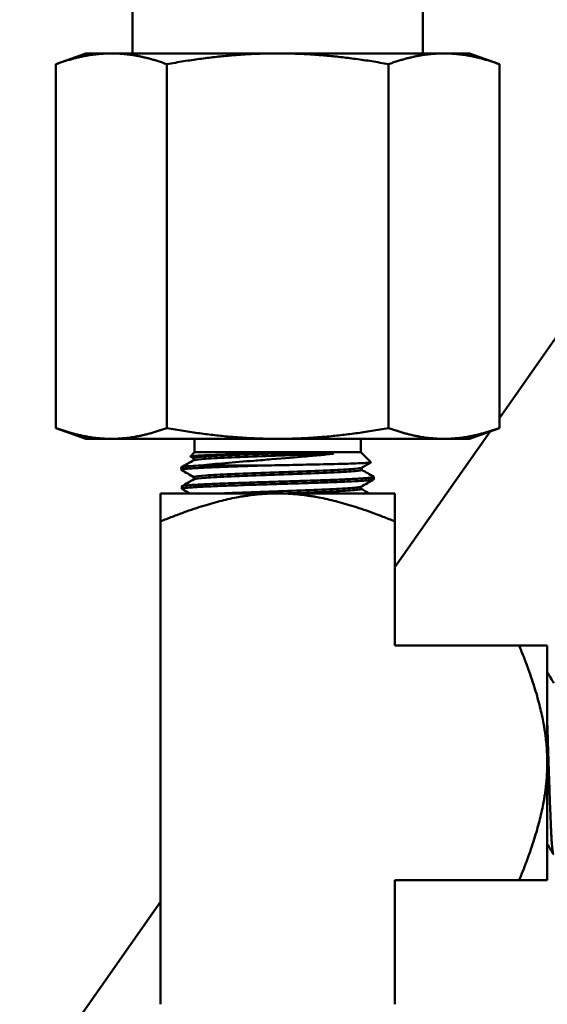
# Model space of a CAD drawing. Header units: inches. Extents: x 0.1 to 33.9, y 0.6 to 21.4.
# Tile 33 of 83: x 7.9 to 9.4, y 13.8 to 16.7. Entities that reach past the tile are written whole.
import ezdxf

# ---------------------------------------------------------------- set-up
doc = ezdxf.new("R2010")
doc.units = ezdxf.units.IN
doc.header["$MEASUREMENT"] = 0
doc.layers.add('Dimension (ANSI)', color=7, linetype='Continuous', lineweight=25)
doc.layers.add('Visible (ANSI)', color=7, linetype='Continuous', lineweight=50)
doc.styles.add('Note Text (ANSI)', font='tahoma.ttf')
doc.dimstyles.new('Default (ANSI)', dxfattribs={"dimtxt": 0.12, "dimasz": 0.098425, "dimexe": 0.125, "dimexo": 0.0625, "dimgap": 0.031496, "dimtad": 0, "dimtih": 1, "dimtoh": 1, "dimrnd": 1e-08, "dimzin": 4, "dimdsep": 46, "dimtxsty": 'Note Text (ANSI)', "dimcen": 0.09, "dimdle": 0.393701, "dimclrd": 256, "dimclre": 256, "dimclrt": 256, "dimadec": 0, "dimazin": 1, "dimtfac": 1, "dimtofl": 0, "dimtmove": 0, "dimatfit": 3, "dimfxl": 1, "dimtolj": 1, "dimtzin": 4, "dimlwd": -1, "dimlwe": -1, "dimarcsym": 0})

# ---------------------------------------------------------------- blocks, each defined once
blk = doc.blocks.new('*D10')
at = {"layer": 'Defpoints', "color": 0, "transparency": 16777216}
for p in [(17.0096, 15.2875), (8.9084, 12.9085), (17.4033, 12.9085)]:
    blk.add_point(p, dxfattribs=at)
at = {"layer": 'Dimension (ANSI)', "transparency": 16777216}
for p, q in [((17.0721, 15.2875), (17.5283, 15.2875)), ((17.4033, 15.1891), (17.4033, 14.1923)), ((17.4033, 13.0069), (17.4033, 14.0038)), ((8.9709, 12.9085), (17.5283, 12.9085))]:
    blk.add_line(p, q, dxfattribs=at)
for points in [[(17.3869, 15.1891), (17.4198, 15.1891), (17.4033, 15.2875)], [(17.3869, 13.0069), (17.4198, 13.0069), (17.4033, 12.9085)]]:
    blk.add_solid(points, dxfattribs=at)
at = {"layer": 'Dimension (ANSI)', "transparency": 16777216, "insert": (17.2506, 14.1608), "char_height": 0.12, "attachment_point": 1, "style": 'Note Text (ANSI)'}
blk.add_mtext('\\A1;2.38', dxfattribs=at)
blk = doc.blocks.new('*D11')
at = {"layer": 'Defpoints', "color": 0, "transparency": 16777216}
for p in [(8.2288, 20.3997), (17.4033, 20.3997), (17.0096, 15.2875)]:
    blk.add_point(p, dxfattribs=at)
at = {"layer": 'Dimension (ANSI)', "transparency": 16777216}
for p, q in [((8.2913, 20.3997), (17.5283, 20.3997)), ((17.4033, 20.3013), (17.4033, 17.9366)), ((17.4033, 15.386), (17.4033, 17.7507)), ((17.0721, 15.2875), (17.5283, 15.2875))]:
    blk.add_line(p, q, dxfattribs=at)
for points in [[(17.3869, 20.3013), (17.4198, 20.3013), (17.4033, 20.3997)], [(17.3869, 15.386), (17.4198, 15.386), (17.4033, 15.2875)]]:
    blk.add_solid(points, dxfattribs=at)
at = {"layer": 'Dimension (ANSI)', "transparency": 16777216, "insert": (17.2549, 17.9051), "char_height": 0.12, "attachment_point": 1, "style": 'Note Text (ANSI)'}
blk.add_mtext('\\A1;5.11', dxfattribs=at)
blk = doc.blocks.new('*D12')
at = {"layer": 'Defpoints', "color": 0, "transparency": 16777216}
for p in [(16.0884, 15.2875), (4.3241, 15.1444), (4.3241, 12.1523)]:
    blk.add_point(p, dxfattribs=at)
at = {"layer": 'Dimension (ANSI)', "transparency": 16777216}
for p, q in [((16.0884, 15.225), (16.0884, 12.0273)), ((4.3241, 15.0819), (4.3241, 12.0273)), ((4.4225, 12.1523), (9.9814, 12.1523)), ((15.99, 12.1523), (10.4311, 12.1523))]:
    blk.add_line(p, q, dxfattribs=at)
for points in [[(4.4225, 12.1687), (4.4225, 12.1359), (4.3241, 12.1523)], [(15.99, 12.1687), (15.99, 12.1359), (16.0884, 12.1523)]]:
    blk.add_solid(points, dxfattribs=at)
at = {"layer": 'Dimension (ANSI)', "transparency": 16777216, "insert": (10.0129, 12.2146), "char_height": 0.12, "attachment_point": 1, "style": 'Note Text (ANSI)'}
blk.add_mtext('\\A1;11.76', dxfattribs=at)
blk = doc.blocks.new('*D13')
at = {"layer": 'Defpoints', "color": 0, "transparency": 16777216}
for p in [(3.6574, 20.3997), (8.2288, 20.3997), (7.122, 12.9604)]:
    blk.add_point(p, dxfattribs=at)
at = {"layer": 'Dimension (ANSI)', "transparency": 16777216}
for p, q in [((8.1663, 20.3997), (3.5324, 20.3997)), ((3.6574, 20.3013), (3.6574, 16.7716)), ((3.6574, 13.0589), (3.6574, 16.5886)), ((7.0595, 12.9604), (3.5324, 12.9604))]:
    blk.add_line(p, q, dxfattribs=at)
for points in [[(3.641, 20.3013), (3.6738, 20.3013), (3.6574, 20.3997)], [(3.641, 13.0589), (3.6738, 13.0589), (3.6574, 12.9604)]]:
    blk.add_solid(points, dxfattribs=at)
at = {"layer": 'Dimension (ANSI)', "transparency": 16777216, "insert": (3.5033, 16.7401), "char_height": 0.12, "attachment_point": 1, "style": 'Note Text (ANSI)'}
blk.add_mtext('\\A1;7.44', dxfattribs=at)

msp = doc.modelspace()

# ---------------------------------------------------------------- linework, layer by layer
at = {"layer": 'Visible (ANSI)'}
for p, q in [((9.3, 15.5134), (10.891, 17.7856)), ((8.2254, 16.5826), (8.2254, 17.1518)), ((9.0754, 16.5826), (9.0754, 17.1518)), ((8.0879, 16.5826), (8.0009, 16.551)), ((8.0879, 16.5826), (8.1633, 16.5826)), ((8.1633, 16.5826), (8.6504, 16.5826)), ((8.6504, 16.5826), (9.1376, 16.5826)), ((9.1376, 16.5826), (9.2129, 16.5826)), ((9.2129, 16.5826), (9.3, 16.551)), ((8.0009, 15.4843), (8.0009, 16.551)), ((8.3257, 15.4843), (8.3257, 16.551)), ((8.9752, 15.4843), (8.9752, 16.551)), ((9.3, 15.4843), (9.3, 16.551)), ((8.0879, 15.4526), (8.0009, 15.4843)), ((8.9942, 15.0767), (9.2727, 15.4744)), ((9.2129, 15.4526), (9.3, 15.4843)), ((8.0879, 15.4526), (8.1633, 15.4526)), ((8.1633, 15.4526), (8.6504, 15.4526)), ((8.4072, 15.4138), (8.4072, 15.4526)), ((8.6504, 15.4526), (9.1376, 15.4526)), ((8.8937, 15.4138), (8.8937, 15.4526)), ((9.1376, 15.4526), (9.2129, 15.4526)), ((8.4072, 15.4138), (8.3946, 15.4012)), ((8.4034, 15.3959), (8.3947, 15.4009)), ((8.4034, 15.3961), (8.4034, 15.3895)), ((8.8937, 15.4138), (8.4072, 15.4138)), ((8.8937, 15.4138), (8.9236, 15.3839)), ((8.3682, 15.3618), (8.368, 15.3687)), ((8.4252, 15.3744), (8.611, 15.3744)), ((8.8967, 15.3681), (8.8967, 15.3614)), ((8.4049, 15.3406), (8.4049, 15.3339)), ((8.932, 15.334), (8.9322, 15.3409)), ((8.3696, 15.3062), (8.3694, 15.3131)), ((8.8953, 15.3125), (8.8953, 15.3059)), ((8.3067, 15.2926), (8.6504, 15.2926)), ((8.3067, 15.2104), (8.3067, 15.2926)), ((8.6504, 15.2926), (8.9942, 15.2926)), ((8.9942, 15.2104), (8.9942, 15.2926)), ((8.3067, 15.2104), (8.3067, 13.7949)), ((8.9942, 14.8464), (8.9942, 15.2104)), ((8.9942, 14.8464), (9.3582, 14.8464)), ((9.3582, 14.8464), (9.4404, 14.8464)), ((9.4404, 14.8464), (9.4404, 14.5026)), ((9.4404, 14.5026), (9.4404, 14.1589)), ((8.9942, 14.1589), (8.9942, 13.7949)), ((8.9942, 14.1589), (9.3582, 14.1589)), ((9.3582, 14.1589), (9.4404, 14.1589)), ((7.7363, 13.2803), (8.3067, 14.0948))]:
    msp.add_line(p, q, dxfattribs=at)
for points, weights in [([(8.0009, 16.551), (8.0879, 16.5826), (8.1633, 16.5826)], [3.57900139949, 3.85583812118, 3.85583812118]), ([(8.1633, 16.5826), (8.2387, 16.5826), (8.3257, 16.551)], [3.85583812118, 3.85583812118, 3.57900139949]), ([(8.3257, 16.551), (8.4997, 16.5826), (8.6504, 16.5826)], [3.57900139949, 3.85583812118, 3.85583812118]), ([(8.6504, 16.5826), (8.8012, 16.5826), (8.9752, 16.551)], [3.85583812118, 3.85583812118, 3.57900139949]), ([(8.9752, 16.551), (9.0622, 16.5826), (9.1376, 16.5826)], [3.57900139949, 3.85583812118, 3.85583812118]), ([(9.1376, 16.5826), (9.2129, 16.5826), (9.3, 16.551)], [3.85583812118, 3.85583812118, 3.57900139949]), ([(8.1633, 15.4526), (8.0879, 15.4526), (8.0009, 15.4843)], [3.85583812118, 3.85583812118, 3.57900139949]), ([(8.3257, 15.4843), (8.2387, 15.4526), (8.1633, 15.4526)], [3.57900139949, 3.85583812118, 3.85583812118]), ([(8.6504, 15.4526), (8.4997, 15.4526), (8.3257, 15.4843)], [3.85583812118, 3.85583812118, 3.57900139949]), ([(8.9752, 15.4843), (8.8012, 15.4526), (8.6504, 15.4526)], [3.57900139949, 3.85583812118, 3.85583812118]), ([(9.1376, 15.4526), (9.0622, 15.4526), (8.9752, 15.4843)], [3.85583812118, 3.85583812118, 3.57900139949]), ([(9.3, 15.4843), (9.2129, 15.4526), (9.1376, 15.4526)], [3.57900139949, 3.85583812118, 3.85583812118]), ([(8.6504, 15.2926), (8.5081, 15.2926), (8.3067, 15.2104)], [5.07999828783, 5.07999828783, 4.20840837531]), ([(8.9942, 15.2104), (8.7928, 15.2926), (8.6504, 15.2926)], [4.20840837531, 5.07999828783, 5.07999828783]), ([(9.4404, 14.5026), (9.4404, 14.645), (9.3582, 14.8464)], [3.95573985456, 3.95573985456, 3.27704219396]), ([(9.3582, 14.1589), (9.4404, 14.3603), (9.4404, 14.5026)], [3.27704219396, 3.95573985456, 3.95573985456])]:
    msp.add_rational_spline(points, weights, degree=2, dxfattribs=at)
for points in [[(8.3684, 15.3692), (8.3802, 15.376), (8.3921, 15.3829), (8.4039, 15.3897)], [(8.4049, 15.3403), (8.3928, 15.3473), (8.3807, 15.3543), (8.3686, 15.3613)], [(8.9235, 15.3836), (8.9144, 15.3783), (8.9053, 15.3731), (8.8962, 15.3678)], [(8.8967, 15.3617), (8.9084, 15.3549), (8.9201, 15.3482), (8.9318, 15.3414)], [(8.3699, 15.3136), (8.3817, 15.3205), (8.3935, 15.3273), (8.4054, 15.3342)], [(8.9316, 15.3335), (8.9193, 15.3264), (8.907, 15.3193), (8.8948, 15.3122)], [(8.3927, 15.2926), (8.3851, 15.297), (8.3776, 15.3014), (8.37, 15.3058)], [(8.8953, 15.3061), (8.903, 15.3016), (8.9108, 15.2971), (8.9186, 15.2926)], [(9.4404, 14.769), (9.4468, 14.758), (9.4532, 14.747), (9.4596, 14.7359)], [(9.4577, 14.2355), (9.4519, 14.2454), (9.4462, 14.2553), (9.4404, 14.2652)]]:
    msp.add_open_spline(points, degree=3, dxfattribs=at)
for points, knots in [([(8.3947, 15.4009), (8.3946, 15.4009), (8.3946, 15.401), (8.3943, 15.4018), (8.4007, 15.4025), (8.426, 15.404), (8.4447, 15.4047), (8.4919, 15.4061), (8.5199, 15.4069), (8.5649, 15.408), (8.5797, 15.4083), (8.6103, 15.409), (8.626, 15.4093), (8.6418, 15.4097)], [-1.019224, -1.019224, -1.019224, -1.019224, -0.999665, -0.999665, -0.746732, -0.746732, -0.491915, -0.491915, -0.237988, -0.237988, -0.120234, -0.120234, 0, 0, 0, 0]), ([(8.4034, 15.3961), (8.4034, 15.3974), (8.4116, 15.3987), (8.4426, 15.4013), (8.4655, 15.4026), (8.5217, 15.4052), (8.555, 15.4065), (8.6072, 15.4085), (8.6244, 15.4091), (8.6418, 15.4097)], [0.52632352, 0.52632352, 0.52632352, 0.52632352, 0.53001645, 0.53001645, 0.53371711, 0.53371711, 0.53741776, 0.53741776, 0.53917993, 0.53917993, 0.53917993, 0.53917993]), ([(8.4039, 15.3897), (8.4058, 15.3908), (8.4137, 15.392), (8.4426, 15.3944), (8.4655, 15.3957), (8.5217, 15.3983), (8.555, 15.3996), (8.6257, 15.4022), (8.663, 15.4035), (8.7345, 15.4061), (8.7686, 15.4074), (8.8039, 15.409), (8.8097, 15.4092), (8.8153, 15.4095)], [0.52683715, 0.52683715, 0.52683715, 0.52683715, 0.53001645, 0.53001645, 0.53371711, 0.53371711, 0.53741776, 0.53741776, 0.54111842, 0.54111842, 0.54481908, 0.54481908, 0.54557808, 0.54557808, 0.54557808, 0.54557808]), ([(8.8153, 15.4095), (8.8033, 15.408), (8.79, 15.4065), (8.761, 15.4036), (8.7454, 15.4021), (8.7043, 15.3984), (8.6713, 15.3957), (8.6151, 15.3912), (8.5979, 15.3898), (8.5513, 15.3861), (8.523, 15.3838), (8.4711, 15.3792), (8.4468, 15.3769), (8.4252, 15.3744)], [-1.413001, -1.413001, -1.413001, -1.413001, -1.198235, -1.198235, -0.978665, -0.978665, -0.649899, -0.649899, -0.504747, -0.504747, -0.248834, -0.248834, -0.000001, -0.000001, -0.000001, -0.000001]), ([(8.8153, 15.4095), (8.802, 15.4095), (8.7875, 15.4095), (8.7564, 15.4096), (8.7398, 15.4096), (8.6901, 15.4096), (8.662, 15.4097), (8.6418, 15.4097)], [0.000001, 0.000001, 0.000001, 0.000001, 0.1360371, 0.1360371, 0.2725755, 0.2725755, 0.533289, 0.533289, 0.533289, 0.533289]), ([(8.4252, 15.3744), (8.4143, 15.3739), (8.4049, 15.3733), (8.3924, 15.3724), (8.3884, 15.3721), (8.3814, 15.3715), (8.3785, 15.3711), (8.3723, 15.3703), (8.3699, 15.3698), (8.3683, 15.3692), (8.3681, 15.369), (8.368, 15.3688), (8.368, 15.3687), (8.368, 15.3687)], [-34.2160775, -34.2160775, -34.2160775, -34.2160775, -34.0785999, -34.0785999, -34.0003764, -34.0003764, -33.9230185, -33.9230185, -33.8025953, -33.8025953, -33.7577751, -33.7577751, -33.7502204, -33.7502204, -33.7502204, -33.7502204]), ([(8.3686, 15.3613), (8.3682, 15.3615), (8.3681, 15.3617), (8.3683, 15.3622), (8.3688, 15.3625), (8.3714, 15.3632), (8.3741, 15.3637), (8.3808, 15.3645), (8.3845, 15.3648), (8.3927, 15.3655), (8.3972, 15.3658), (8.4056, 15.3664), (8.4091, 15.3666), (8.4173, 15.3671), (8.4221, 15.3673), (8.4344, 15.368), (8.4421, 15.3684), (8.4576, 15.369), (8.4653, 15.3694), (8.4808, 15.37), (8.4886, 15.3703), (8.5018, 15.3708), (8.5071, 15.371), (8.5264, 15.3717), (8.5409, 15.3722), (8.5738, 15.3733), (8.5923, 15.3738), (8.611, 15.3744)], [-1.065345, -1.065345, -1.065345, -1.065345, -1.017863, -1.017863, -0.949231, -0.949231, -0.838051, -0.838051, -0.751231, -0.751231, -0.670145, -0.670145, -0.617897, -0.617897, -0.554189, -0.554189, -0.464871, -0.464871, -0.386433, -0.386433, -0.313131, -0.313131, -0.266151, -0.266151, -0.144526, -0.144526, -0.000001, -0.000001, -0.000001, -0.000001]), ([(8.4049, 15.3406), (8.4049, 15.3409), (8.4053, 15.3411), (8.4096, 15.3427), (8.4211, 15.344), (8.4583, 15.3466), (8.4838, 15.3479), (8.544, 15.3505), (8.5786, 15.3518), (8.6502, 15.3545), (8.6872, 15.3558), (8.7565, 15.3584), (8.7888, 15.3597), (8.8426, 15.3623), (8.864, 15.3636), (8.8884, 15.3658), (8.8946, 15.3668), (8.8962, 15.3678)], [0.47369784, 0.47369784, 0.47369784, 0.47369784, 0.47450658, 0.47450658, 0.47820724, 0.47820724, 0.48190789, 0.48190789, 0.48560855, 0.48560855, 0.48930921, 0.48930921, 0.49300987, 0.49300987, 0.49671053, 0.49671053, 0.49949318, 0.49949318, 0.49949318, 0.49949318]), ([(8.4054, 15.3342), (8.4056, 15.3343), (8.4058, 15.3344), (8.4096, 15.3358), (8.4211, 15.3371), (8.4583, 15.3397), (8.4838, 15.341), (8.544, 15.3436), (8.5786, 15.3449), (8.6502, 15.3475), (8.6872, 15.3488), (8.7565, 15.3514), (8.7888, 15.3527), (8.8426, 15.3553), (8.864, 15.3566), (8.8903, 15.3591), (8.8967, 15.3602), (8.8967, 15.3614)], [0.47421742, 0.47421742, 0.47421742, 0.47421742, 0.47450658, 0.47450658, 0.47820724, 0.47820724, 0.48190789, 0.48190789, 0.48560855, 0.48560855, 0.48930921, 0.48930921, 0.49300987, 0.49300987, 0.49671053, 0.49671053, 0.50001235, 0.50001235, 0.50001235, 0.50001235]), ([(8.611, 15.3744), (8.6388, 15.375), (8.667, 15.3755), (8.7218, 15.3766), (8.7481, 15.3772), (8.8041, 15.3784), (8.8323, 15.3791), (8.8787, 15.3805), (8.8967, 15.3812), (8.9143, 15.3823), (8.9186, 15.3826), (8.9231, 15.3833), (8.9239, 15.3836), (8.9236, 15.3839)], [-4.31327, -4.31327, -4.31327, -4.31327, -4.097735, -4.097735, -3.884395, -3.884395, -3.612196, -3.612196, -3.342031, -3.342031, -3.202726, -3.202726, -3.092764, -3.092764, -3.092764, -3.092764]), ([(8.9318, 15.3414), (8.932, 15.3413), (8.9322, 15.3411), (8.9322, 15.3406), (8.9317, 15.3403), (8.9294, 15.3396), (8.9275, 15.3393), (8.9216, 15.3385), (8.9173, 15.338), (8.9084, 15.3373), (8.9044, 15.337), (8.8954, 15.3363), (8.8901, 15.336), (8.8779, 15.3353), (8.8709, 15.335), (8.8578, 15.3343), (8.852, 15.3341), (8.841, 15.3336), (8.8359, 15.3334), (8.8225, 15.3328), (8.814, 15.3325), (8.7956, 15.3318), (8.7858, 15.3315), (8.7626, 15.3306), (8.749, 15.3302), (8.7263, 15.3294), (8.7173, 15.3292), (8.6982, 15.3285), (8.6881, 15.3282), (8.6663, 15.3275), (8.6548, 15.3272), (8.6348, 15.3265), (8.6264, 15.3263), (8.6112, 15.3258), (8.6044, 15.3256), (8.5873, 15.325), (8.577, 15.3247), (8.5561, 15.324), (8.5454, 15.3236), (8.5218, 15.3228), (8.5089, 15.3224), (8.4893, 15.3216), (8.4823, 15.3214), (8.4673, 15.3208), (8.4595, 15.3204), (8.4442, 15.3197), (8.4368, 15.3194), (8.4244, 15.3188), (8.4192, 15.3185), (8.4106, 15.318), (8.407, 15.3178), (8.3986, 15.3172), (8.394, 15.3169), (8.3858, 15.3162), (8.3822, 15.3158), (8.3754, 15.315), (8.3727, 15.3146), (8.3701, 15.3138), (8.3695, 15.3135), (8.3694, 15.3132), (8.3694, 15.3132), (8.3694, 15.3131)], [-31.536567, -31.536567, -31.536567, -31.536567, -31.501968, -31.501968, -31.421178, -31.421178, -31.334727, -31.334727, -31.223841, -31.223841, -31.15256, -31.15256, -31.07434, -31.07434, -30.985893, -30.985893, -30.921825, -30.921825, -30.869662, -30.869662, -30.788878, -30.788878, -30.702367, -30.702367, -30.591237, -30.591237, -30.520649, -30.520649, -30.442277, -30.442277, -30.354329, -30.354329, -30.289748, -30.289748, -30.237615, -30.237615, -30.156836, -30.156836, -30.070283, -30.070283, -29.958646, -29.958646, -29.892007, -29.892007, -29.812645, -29.812645, -29.727457, -29.727457, -29.65956, -29.65956, -29.606167, -29.606167, -29.525393, -29.525393, -29.438772, -29.438772, -29.32772, -29.32772, -29.255215, -29.255215, -29.249292, -29.249292, -29.249292, -29.249292]), ([(8.37, 15.3058), (8.3695, 15.3061), (8.3695, 15.3064), (8.3705, 15.307), (8.3716, 15.3073), (8.3745, 15.3079), (8.3759, 15.3081), (8.3826, 15.309), (8.3902, 15.3097), (8.4054, 15.3108), (8.4116, 15.3111), (8.4225, 15.3117), (8.4266, 15.312), (8.4369, 15.3125), (8.4431, 15.3128), (8.4575, 15.3134), (8.4657, 15.3138), (8.4828, 15.3145), (8.4917, 15.3148), (8.5079, 15.3154), (8.5152, 15.3157), (8.5354, 15.3164), (8.5486, 15.3168), (8.5732, 15.3177), (8.5843, 15.318), (8.6061, 15.3187), (8.6166, 15.319), (8.6342, 15.3196), (8.6413, 15.3198), (8.6589, 15.3204), (8.6694, 15.3207), (8.6912, 15.3214), (8.7025, 15.3218), (8.7257, 15.3225), (8.7377, 15.3229), (8.7559, 15.3235), (8.7624, 15.3237), (8.7784, 15.3243), (8.7878, 15.3246), (8.8066, 15.3253), (8.8159, 15.3257), (8.8347, 15.3264), (8.844, 15.3268), (8.8576, 15.3274), (8.8623, 15.3276), (8.8807, 15.3285), (8.8926, 15.3292), (8.9077, 15.3303), (8.9124, 15.3307), (8.9187, 15.3313), (8.9208, 15.3315), (8.925, 15.332), (8.9269, 15.3323), (8.9302, 15.333), (8.9313, 15.3333), (8.9319, 15.3338), (8.932, 15.3339), (8.932, 15.334)], [-5.562487, -5.562487, -5.562487, -5.562487, -5.488359, -5.488359, -5.407275, -5.407275, -5.353365, -5.353365, -5.188714, -5.188714, -5.095801, -5.095801, -5.042271, -5.042271, -4.970478, -4.970478, -4.885679, -4.885679, -4.803152, -4.803152, -4.739363, -4.739363, -4.630087, -4.630087, -4.542211, -4.542211, -4.461124, -4.461124, -4.407379, -4.407379, -4.327036, -4.327036, -4.240091, -4.240091, -4.145232, -4.145232, -4.091474, -4.091474, -4.010841, -4.010841, -3.923945, -3.923945, -3.828748, -3.828748, -3.774867, -3.774867, -3.609931, -3.609931, -3.517039, -3.517039, -3.463534, -3.463534, -3.392458, -3.392458, -3.307221, -3.307221, -3.27855, -3.27855, -3.27855, -3.27855]), ([(8.4918, 15.2926), (8.5052, 15.2933), (8.5198, 15.2939), (8.567, 15.2959), (8.6025, 15.2972), (8.6744, 15.2998), (8.7107, 15.3011), (8.7773, 15.3037), (8.8075, 15.305), (8.8559, 15.3076), (8.8742, 15.3089), (8.8902, 15.3109), (8.8936, 15.3116), (8.8948, 15.3122)], [0.42828947, 0.42828947, 0.42828947, 0.42828947, 0.43009868, 0.43009868, 0.43379934, 0.43379934, 0.4375, 0.4375, 0.44120066, 0.44120066, 0.44490132, 0.44490132, 0.44685384, 0.44685384, 0.44685384, 0.44685384]), ([(8.6696, 15.2926), (8.6951, 15.2936), (8.7204, 15.2945), (8.7773, 15.2967), (8.8075, 15.298), (8.8559, 15.3006), (8.8742, 15.3019), (8.8917, 15.3041), (8.8953, 15.305), (8.8953, 15.3059)], [0.43486842, 0.43486842, 0.43486842, 0.43486842, 0.4375, 0.4375, 0.44120066, 0.44120066, 0.44490132, 0.44490132, 0.44738084, 0.44738084, 0.44738084, 0.44738084]), ([(9.4404, 14.6145), (9.4407, 14.6086), (9.4409, 14.6026), (9.4414, 14.5869), (9.4418, 14.577), (9.4426, 14.5535), (9.443, 14.5397), (9.4441, 14.5063), (9.4448, 14.4867), (9.4457, 14.4586), (9.446, 14.45), (9.4466, 14.4315), (9.447, 14.4215), (9.4478, 14.3991), (9.4482, 14.3867), (9.4493, 14.3575), (9.45, 14.3412), (9.4509, 14.3198), (9.4512, 14.3135), (9.4518, 14.3005), (9.4522, 14.2939), (9.453, 14.2791), (9.4535, 14.2714), (9.4546, 14.2558), (9.4552, 14.2488), (9.4562, 14.2416), (9.4565, 14.2398), (9.4571, 14.2368), (9.4575, 14.2357), (9.4579, 14.2351), (9.458, 14.235), (9.4582, 14.235)], [34.016621, 34.016621, 34.016621, 34.016621, 34.065921, 34.065921, 34.144543, 34.144543, 34.25082, 34.25082, 34.399977, 34.399977, 34.466238, 34.466238, 34.545168, 34.545168, 34.648137, 34.648137, 34.798657, 34.798657, 34.864885, 34.864885, 34.943169, 34.943169, 35.054262, 35.054262, 35.202533, 35.202533, 35.269, 35.269, 35.349449, 35.349449, 35.376612, 35.376612, 35.376612, 35.376612])]:
    msp.add_open_spline(points, degree=3, knots=knots, dxfattribs=at)

# ---------------------------------------------------------------- dimensions: what is measured, and where the dimension line sits
at = {"layer": 'Dimension (ANSI)'}
for base, p1, p2, angle, override, picture, middle in [((3.6574, 20.3997), (7.122, 12.9604), (8.2288, 20.3997), 90, {"dimgap": 0.031496, "dimdec": 2, "dimtol": 0, "dimlim": 0, "dimtp": 0, "dimtm": 0, "dimtdec": 2, "dimatfit": 1}, '*D13', (3.6574, 16.6801)), ((17.4033, 20.3997), (17.0096, 15.2875), (8.2288, 20.3997), 90, {"dimgap": 0.031496, "dimdec": 2, "dimtol": 0, "dimlim": 0, "dimtp": 0, "dimtm": 0, "dimtdec": 2, "dimatfit": 1}, '*D11', (17.4033, 17.8436)), ((4.3241, 12.1523), (16.0884, 15.2875), (4.3241, 15.1444), 180, {"dimgap": 0.031496, "dimtih": 0, "dimtoh": 0, "dimdec": 2, "dimtol": 0, "dimlim": 0, "dimtp": 0, "dimtm": 0, "dimtdec": 2, "dimatfit": 1}, '*D12', (10.2063, 12.1523)), ((17.4033, 12.9085), (17.0096, 15.2875), (8.9084, 12.9085), 90, {"dimgap": 0.031496, "dimdec": 2, "dimtol": 0, "dimlim": 0, "dimtp": 0, "dimtm": 0, "dimtdec": 2, "dimatfit": 1}, '*D10', (17.4033, 14.098))]:
    dim = msp.add_linear_dim(base=base, p1=p1, p2=p2, angle=angle, dimstyle='Default (ANSI)', override=override, dxfattribs=at)
    dim.commit()
    dim.dimension.update_dxf_attribs({"geometry": picture, "text_midpoint": middle, "dimtype": 160})

doc.saveas('drawing.dxf')
